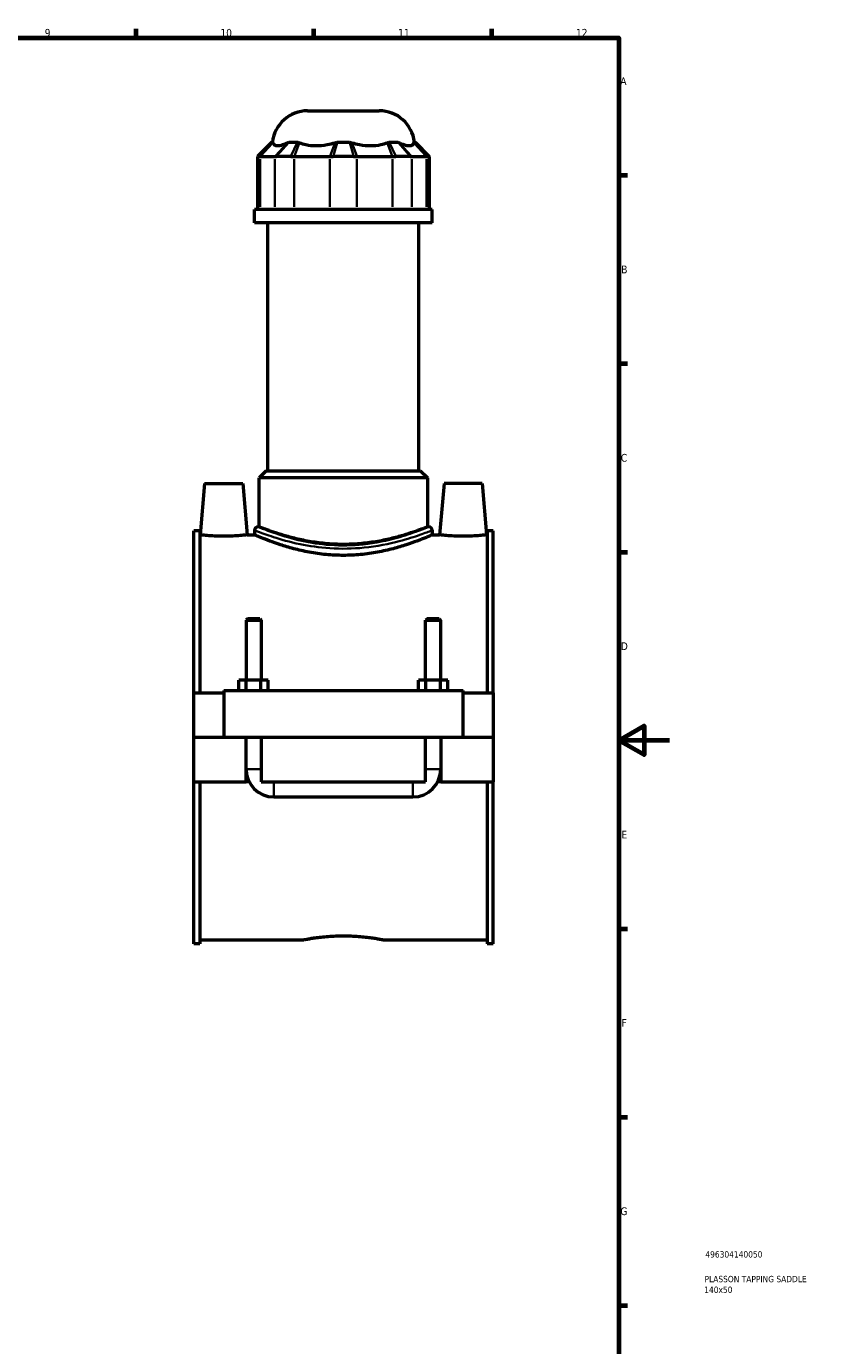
# Model space of a CAD drawing. Header units: millimetres. Extents: x 0 to 898, y -421 to 995.
# Tile 5 of 6: x 587 to 898, y 58 to 578. Entities that reach past the tile are written whole.
import ezdxf

# ---------------------------------------------------------------- set-up
doc = ezdxf.new("R2010")
doc.units = ezdxf.units.MM
for name, color, linetype, lineweight in [('Border (ANSI)', 7, 'Continuous', 70), ('Title (ISO)', 7, 'Continuous', 50), ('Visible (ANSI)', 7, 'Continuous', 50), ('Visible Narrow (ANSI)', 7, 'Continuous', 35)]:
    doc.layers.add(name, color=color, linetype=linetype, lineweight=lineweight)
doc.styles.add('Note Text (ANSI)', font='tahoma.ttf')
doc.styles.add('Note Text (ISO)', font='tahoma.ttf')

# ---------------------------------------------------------------- blocks, each defined once
blk = doc.blocks.new('Borders Default Border')
at = {"layer": 'Border (ANSI)'}
for p, q in [((630.75, 574), (630.75, 577.45)), ((700.83, 574), (700.83, 577.45)), ((770.92, 574), (770.92, 577.45)), ((821, 519.75), (824.45, 519.75)), ((821, 445.5), (824.45, 445.5)), ((821, 371.25), (824.45, 371.25)), ((821, 222.75), (824.45, 222.75)), ((821, 148.5), (824.45, 148.5)), ((821, 74.25), (824.45, 74.25))]:
    blk.add_line(p, q, dxfattribs=at)
at = {"layer": 'Border (ANSI)', "flags": 128}
for points in [[(20, 20), (20, 574), (821, 574), (821, 20), (20, 20)], [(841, 297), (821, 297), (831, 302.77), (831, 291.23), (821, 297)]]:
    blk.add_lwpolyline(points, dxfattribs=at)
at = {"layer": 'Border (ANSI)', "color": 230, "true_color": 0xff0080, "attachment_point": 7, "style": 'Note Text (ANSI)'}
for s, insert, char_height in [('9', (594.7, 574.34), 3.05), ('10', (663.96, 574.34), 3.048), ('11', (734.04, 574.4), 3.048), ('12', (804.13, 574.4), 3.048), ('A', (821.63, 555.35), 3.05), ('B', (821.99, 481.1), 3.05), ('C', (821.8, 406.8), 3.05), ('D', (821.81, 332.6), 3.05), ('E', (822.05, 258.35), 3.05), ('F', (822.14, 184.1), 3.05), ('G', (821.66, 109.79), 3.05)]:
    blk.add_mtext(s, dxfattribs=dict(at, insert=insert, char_height=char_height))
blk = doc.blocks.new('Title Blocks ISO')
at = {"layer": 'Title (ISO)', "color": 232, "true_color": 0xca0064, "style": 'Note Text (ISO)'}
for tag, p in [('PART_NUMBER_001', (34.16, 73.13)), ('DESCRIPTION_001', (33.84, 63.4)), ('DESCRIPTION_002', (33.71, 59.18))]:
    blk.add_attdef(tag, p, '', height=2.5, dxfattribs=at)

msp = doc.modelspace()

# ---------------------------------------------------------------- linework, layer by layer
at = {"layer": 'Visible (ANSI)'}
for p, q in [((698.371, 545.205), (726.557, 545.205)), ((684.217, 532.815), (678.617, 527.215)), ((684.217, 532.815), (684.567, 532.815)), ((691.042, 532.815), (694.433, 532.815)), ((710.067, 532.815), (714.861, 532.815)), ((730.495, 532.815), (733.885, 532.815)), ((740.361, 532.815), (740.71, 532.815)), ((740.71, 532.815), (746.31, 527.215)), ((679.199, 527.215), (678.617, 527.215)), ((678.617, 527.215), (678.617, 506.265)), ((679.683, 527.215), (685.496, 527.215)), ((691.767, 527.215), (686.117, 527.215)), ((693.073, 527.215), (707.106, 527.215)), ((716.459, 527.215), (708.468, 527.215)), ((717.821, 527.215), (731.855, 527.215)), ((738.81, 527.215), (733.16, 527.215)), ((739.432, 527.215), (745.245, 527.215)), ((746.31, 527.215), (745.728, 527.215)), ((746.31, 527.215), (746.31, 506.265)), ((747.464, 506.265), (677.464, 506.265)), ((677.464, 500.955), (677.464, 506.265)), ((747.464, 500.955), (747.464, 506.265)), ((747.464, 500.955), (677.464, 500.955)), ((682.714, 403.305), (682.714, 500.955)), ((742.214, 403.305), (742.214, 500.955)), ((682.014, 403.305), (679.214, 400.505)), ((745.714, 400.505), (679.214, 400.505)), ((679.214, 381.197), (679.214, 400.505)), ((682.014, 403.305), (742.914, 403.305)), ((742.914, 403.305), (745.714, 400.505)), ((745.714, 381.197), (745.714, 400.505)), ((657.764, 398.205), (655.996, 378.005)), ((657.764, 398.205), (672.764, 398.205)), ((672.764, 398.205), (674.531, 378.005)), ((752.164, 398.205), (750.396, 378.005)), ((767.164, 398.205), (752.164, 398.205)), ((767.164, 398.205), (768.931, 378.005)), ((677.464, 379.797), (677.464, 378.005)), ((679.214, 381.197), (678.864, 381.197)), ((746.064, 381.197), (745.714, 381.197)), ((747.464, 379.797), (747.464, 378.005)), ((653.464, 315.705), (653.464, 379.601)), ((655.824, 379.601), (653.464, 379.601)), ((655.824, 379.601), (655.824, 315.705)), ((655.824, 378.005), (655.996, 378.005)), ((674.531, 378.005), (677.464, 378.005)), ((747.464, 378.005), (750.396, 378.005)), ((768.931, 378.005), (769.104, 378.005)), ((769.104, 379.601), (769.104, 315.705)), ((771.464, 379.601), (769.104, 379.601)), ((771.464, 315.705), (771.464, 379.601)), ((674.664, 344.922), (674.064, 344.322)), ((674.064, 344.322), (680.064, 344.322)), ((674.064, 344.322), (674.064, 320.705)), ((679.464, 344.922), (674.664, 344.922)), ((679.464, 344.922), (680.064, 344.322)), ((680.064, 344.322), (680.064, 320.705)), ((745.464, 344.922), (744.864, 344.322)), ((744.864, 344.322), (750.864, 344.322)), ((744.864, 320.705), (744.864, 344.322)), ((750.264, 344.922), (745.464, 344.922)), ((750.264, 344.922), (750.864, 344.322)), ((750.864, 320.705), (750.864, 344.322)), ((674.177, 320.705), (671.29, 320.705)), ((671.29, 316.705), (671.29, 320.705)), ((679.95, 320.705), (674.177, 320.705)), ((674.177, 316.705), (674.177, 320.705)), ((682.837, 320.705), (679.95, 320.705)), ((679.95, 316.705), (679.95, 320.705)), ((682.837, 316.705), (682.837, 320.705)), ((742.09, 316.705), (742.09, 320.705)), ((744.977, 320.705), (742.09, 320.705)), ((750.75, 320.705), (744.977, 320.705)), ((744.977, 316.705), (744.977, 320.705)), ((753.637, 320.705), (750.75, 320.705)), ((750.75, 316.705), (750.75, 320.705)), ((753.637, 316.705), (753.637, 320.705)), ((653.464, 315.705), (665.264, 315.705)), ((653.464, 298.255), (653.464, 315.705)), ((665.264, 316.705), (665.264, 298.255)), ((665.264, 316.705), (759.664, 316.705)), ((759.664, 298.255), (759.664, 316.705)), ((759.664, 315.705), (771.464, 315.705)), ((771.464, 315.705), (771.464, 298.255)), ((653.464, 298.255), (665.264, 298.255)), ((653.464, 280.705), (653.464, 298.155)), ((674.064, 298.155), (653.464, 298.155)), ((665.264, 298.255), (759.664, 298.255)), ((674.064, 298.255), (674.064, 298.155)), ((674.064, 280.705), (674.064, 298.155)), ((680.064, 298.255), (680.064, 298.155)), ((680.064, 298.155), (680.064, 280.705)), ((744.864, 298.155), (680.064, 298.155)), ((744.864, 298.155), (744.864, 298.255)), ((744.864, 280.705), (744.864, 298.155)), ((750.864, 298.155), (750.864, 298.255)), ((750.864, 298.155), (750.864, 280.705)), ((771.464, 298.155), (750.864, 298.155)), ((759.664, 298.255), (771.464, 298.255)), ((771.464, 298.155), (771.464, 280.705)), ((653.464, 216.809), (653.464, 280.705)), ((653.464, 280.705), (674.064, 280.705)), ((655.824, 280.705), (655.824, 216.809)), ((675.266, 280.705), (674.064, 280.705)), ((680.064, 280.705), (744.864, 280.705)), ((750.864, 280.705), (749.662, 280.705)), ((750.864, 280.705), (771.464, 280.705)), ((769.104, 280.705), (769.104, 216.809)), ((771.464, 216.809), (771.464, 280.705)), ((685.064, 274.705), (739.864, 274.705)), ((655.824, 216.809), (653.464, 216.809)), ((655.824, 218.405), (696.784, 218.405)), ((728.144, 218.405), (769.104, 218.405)), ((771.464, 216.809), (769.104, 216.809))]:
    msp.add_line(p, q, dxfattribs=at)
for centre, radius, start, end in [((698.371, 531.205), 14, 90, 173.39637), ((726.557, 531.205), 14, 6.60363, 90), ((678.864, 379.797), 1.4, 90, 180), ((746.064, 379.797), 1.4, 0, 90), ((685.064, 285.705), 11, 180, 270), ((739.864, 285.705), 11, 270, 0)]:
    msp.add_arc(centre, radius, start, end, dxfattribs=at)
for points in [[(684.567, 532.815), (684.585, 532.745), (684.607, 532.664), (684.634, 532.574)], [(690.447, 532.574), (690.643, 532.665), (690.842, 532.746), (691.042, 532.815)], [(694.433, 532.815), (694.662, 532.745), (694.892, 532.664), (695.123, 532.574)], [(709.157, 532.574), (709.461, 532.665), (709.765, 532.746), (710.067, 532.815)], [(714.861, 532.815), (715.167, 532.745), (715.47, 532.664), (715.771, 532.574)], [(729.804, 532.574), (730.039, 532.665), (730.269, 532.746), (730.495, 532.815)], [(733.885, 532.815), (734.089, 532.745), (734.287, 532.664), (734.481, 532.574)], [(740.294, 532.574), (740.321, 532.665), (740.343, 532.746), (740.361, 532.815)]]:
    msp.add_open_spline(points, degree=3, dxfattribs=at)
for points, knots in [([(684.634, 532.574), (684.725, 532.276), (684.888, 532.026), (685.465, 531.581), (685.957, 531.461), (686.511, 531.461), (687.066, 531.461), (687.781, 531.581), (689.18, 532.026), (689.805, 532.276), (690.447, 532.574)], [-0.7350126, -0.7350126, -0.7350126, -0.7350126, -0.4346771, -0.4346771, 0, 0, 0, 0.4346771, 0.4346771, 0.7350126, 0.7350126, 0.7350126, 0.7350126]), ([(695.123, 532.574), (695.893, 532.276), (696.749, 532.026), (698.964, 531.581), (700.375, 531.461), (701.714, 531.461), (703.053, 531.461), (704.556, 531.581), (707.112, 532.026), (708.159, 532.276), (709.157, 532.574)], [-0.7350126, -0.7350126, -0.7350126, -0.7350126, -0.4346771, -0.4346771, 0, 0, 0, 0.4346771, 0.4346771, 0.7350126, 0.7350126, 0.7350126, 0.7350126]), ([(715.771, 532.574), (716.768, 532.276), (717.816, 532.026), (720.371, 531.581), (721.875, 531.461), (723.214, 531.461), (724.552, 531.461), (725.963, 531.581), (728.178, 532.026), (729.035, 532.276), (729.804, 532.574)], [-0.7350126, -0.7350126, -0.7350126, -0.7350126, -0.4346771, -0.4346771, 0, 0, 0, 0.4346771, 0.4346771, 0.7350126, 0.7350126, 0.7350126, 0.7350126]), ([(734.481, 532.574), (735.122, 532.276), (735.747, 532.026), (737.146, 531.581), (737.862, 531.461), (738.416, 531.461), (738.971, 531.461), (739.463, 531.581), (740.04, 532.026), (740.203, 532.276), (740.294, 532.574)], [-0.7350126, -0.7350126, -0.7350126, -0.7350126, -0.4346771, -0.4346771, 0, 0, 0, 0.4346771, 0.4346771, 0.7350126, 0.7350126, 0.7350126, 0.7350126]), ([(679.199, 527.215), (679.268, 527.215), (679.343, 527.215), (679.504, 527.215), (679.591, 527.215), (679.683, 527.215)], [0.28940049, 0.28940049, 0.28940049, 0.28940049, 0.34104978, 0.34104978, 0.39269908, 0.39269908, 0.39269908, 0.39269908]), ([(685.496, 527.215), (685.588, 527.215), (685.686, 527.215), (685.893, 527.215), (686.003, 527.215), (686.117, 527.215)], [-0.39269908, -0.39269908, -0.39269908, -0.39269908, -0.34104978, -0.34104978, -0.28940049, -0.28940049, -0.28940049, -0.28940049]), ([(691.767, 527.215), (691.979, 527.215), (692.194, 527.215), (692.63, 527.215), (692.85, 527.215), (693.073, 527.215)], [0.28940049, 0.28940049, 0.28940049, 0.28940049, 0.34104978, 0.34104978, 0.39269908, 0.39269908, 0.39269908, 0.39269908]), ([(707.106, 527.215), (707.329, 527.215), (707.554, 527.215), (708.008, 527.215), (708.237, 527.215), (708.468, 527.215)], [-0.39269908, -0.39269908, -0.39269908, -0.39269908, -0.34104978, -0.34104978, -0.28940049, -0.28940049, -0.28940049, -0.28940049]), ([(716.459, 527.215), (716.69, 527.215), (716.919, 527.215), (717.374, 527.215), (717.599, 527.215), (717.821, 527.215)], [0.28940049, 0.28940049, 0.28940049, 0.28940049, 0.34104978, 0.34104978, 0.39269908, 0.39269908, 0.39269908, 0.39269908]), ([(731.855, 527.215), (732.078, 527.215), (732.298, 527.215), (732.733, 527.215), (732.948, 527.215), (733.16, 527.215)], [-0.39269908, -0.39269908, -0.39269908, -0.39269908, -0.34104978, -0.34104978, -0.28940049, -0.28940049, -0.28940049, -0.28940049]), ([(738.81, 527.215), (738.925, 527.215), (739.034, 527.215), (739.241, 527.215), (739.339, 527.215), (739.432, 527.215)], [0.28940049, 0.28940049, 0.28940049, 0.28940049, 0.34104978, 0.34104978, 0.39269908, 0.39269908, 0.39269908, 0.39269908]), ([(745.245, 527.215), (745.337, 527.215), (745.423, 527.215), (745.585, 527.215), (745.659, 527.215), (745.728, 527.215)], [-0.39269908, -0.39269908, -0.39269908, -0.39269908, -0.34104978, -0.34104978, -0.28940049, -0.28940049, -0.28940049, -0.28940049]), ([(745.714, 381.197), (745.714, 381.197), (745.509, 381.115), (744.656, 380.778), (744.008, 380.525), (742.303, 379.887), (741.246, 379.503), (738.813, 378.673), (737.437, 378.229), (734.511, 377.365), (732.858, 376.913), (729.251, 376.057), (727.297, 375.653), (723.21, 374.975), (721.072, 374.701), (716.756, 374.336), (714.578, 374.246), (710.349, 374.246), (708.171, 374.336), (703.855, 374.701), (701.718, 374.975), (697.63, 375.653), (695.677, 376.057), (692.07, 376.913), (690.416, 377.365), (687.49, 378.229), (686.114, 378.673), (683.681, 379.503), (682.624, 379.887), (680.92, 380.525), (680.271, 380.778), (679.418, 381.115), (679.214, 381.197), (679.214, 381.197)], [5.0723675, 5.0723675, 5.0723675, 5.0723675, 5.7060903, 5.7060903, 6.3398132, 6.3398132, 6.973536, 6.973536, 7.6072588, 7.6072588, 8.2416279, 8.2416279, 8.8759969, 8.8759969, 9.510366, 9.510366, 10.144735, 10.144735, 10.7791041, 10.7791041, 11.4134731, 11.4134731, 12.0478422, 12.0478422, 12.6822112, 12.6822112, 13.315934, 13.315934, 13.9496569, 13.9496569, 14.5833797, 14.5833797, 15.2171025, 15.2171025, 15.2171025, 15.2171025]), ([(674.531, 378.005), (674.531, 378.005), (674.299, 377.977), (673.358, 377.875), (672.647, 377.802), (671.005, 377.665), (669.964, 377.592), (667.677, 377.489), (666.432, 377.46), (664.095, 377.46), (662.85, 377.489), (660.564, 377.592), (659.522, 377.665), (657.88, 377.802), (657.17, 377.875), (656.228, 377.977), (655.996, 378.005), (655.996, 378.005)], [1.4013162, 1.4013162, 1.4013162, 1.4013162, 1.7514369, 1.7514369, 2.1015577, 2.1015577, 2.452095, 2.452095, 2.8026324, 2.8026324, 3.1531697, 3.1531697, 3.503707, 3.503707, 3.8538278, 3.8538278, 4.2039485, 4.2039485, 4.2039485, 4.2039485]), ([(747.464, 378.005), (747.464, 378.005), (747.247, 377.91), (746.347, 377.521), (745.663, 377.228), (743.867, 376.49), (742.754, 376.046), (740.195, 375.086), (738.748, 374.572), (735.674, 373.569), (733.936, 373.044), (730.145, 372.045), (728.092, 371.573), (723.791, 370.779), (721.541, 370.457), (716.993, 370.028), (714.696, 369.92), (710.231, 369.92), (707.934, 370.028), (703.387, 370.457), (701.136, 370.779), (696.836, 371.573), (694.782, 372.045), (690.991, 373.044), (689.253, 373.569), (686.179, 374.572), (684.733, 375.086), (682.174, 376.046), (681.06, 376.49), (679.265, 377.228), (678.581, 377.521), (677.68, 377.91), (677.464, 378.005), (677.464, 378.005)], [5.3538105, 5.3538105, 5.3538105, 5.3538105, 6.0225299, 6.0225299, 6.6912493, 6.6912493, 7.3599687, 7.3599687, 8.028688, 8.028688, 8.6984213, 8.6984213, 9.3681545, 9.3681545, 10.0378878, 10.0378878, 10.707621, 10.707621, 11.3773543, 11.3773543, 12.0470875, 12.0470875, 12.7168208, 12.7168208, 13.386554, 13.386554, 14.0552734, 14.0552734, 14.7239928, 14.7239928, 15.3927121, 15.3927121, 16.0614315, 16.0614315, 16.0614315, 16.0614315]), ([(768.931, 378.005), (768.931, 378.005), (768.699, 377.977), (767.758, 377.875), (767.047, 377.802), (765.405, 377.665), (764.364, 377.592), (762.077, 377.489), (760.832, 377.46), (759.664, 377.46), (758.495, 377.46), (757.25, 377.489), (754.964, 377.592), (753.922, 377.665), (752.28, 377.802), (751.57, 377.875), (750.628, 377.977), (750.396, 378.005), (750.396, 378.005)], [4.2039485, 4.2039485, 4.2039485, 4.2039485, 4.5540693, 4.5540693, 4.9041901, 4.9041901, 5.2547274, 5.2547274, 5.6052647, 5.6052647, 5.6052647, 5.9558021, 5.9558021, 6.3063394, 6.3063394, 6.6564602, 6.6564602, 7.0065809, 7.0065809, 7.0065809, 7.0065809]), ([(696.784, 218.405), (696.784, 218.405), (696.878, 218.424), (697.277, 218.501), (697.58, 218.559), (698.381, 218.705), (698.879, 218.793), (700.029, 218.981), (700.682, 219.082), (702.071, 219.277), (702.856, 219.378), (704.566, 219.568), (705.491, 219.657), (707.422, 219.805), (708.429, 219.864), (710.456, 219.942), (711.477, 219.961), (713.451, 219.961), (714.471, 219.942), (716.499, 219.864), (717.506, 219.805), (719.437, 219.657), (720.362, 219.568), (722.072, 219.378), (722.857, 219.277), (724.246, 219.082), (724.898, 218.981), (726.048, 218.793), (726.547, 218.705), (727.348, 218.559), (727.651, 218.501), (728.049, 218.424), (728.144, 218.405), (728.144, 218.405)], [2.3692214, 2.3692214, 2.3692214, 2.3692214, 2.6653663, 2.6653663, 2.9615113, 2.9615113, 3.2576562, 3.2576562, 3.5538011, 3.5538011, 3.8499615, 3.8499615, 4.1461219, 4.1461219, 4.4422823, 4.4422823, 4.7384427, 4.7384427, 5.0346031, 5.0346031, 5.3307635, 5.3307635, 5.6269239, 5.6269239, 5.9230843, 5.9230843, 6.2192292, 6.2192292, 6.5153742, 6.5153742, 6.8115191, 6.8115191, 7.1076641, 7.1076641, 7.1076641, 7.1076641])]:
    msp.add_open_spline(points, degree=3, knots=knots, dxfattribs=at)
at = {"layer": 'Visible Narrow (ANSI)'}
for p, q in [((679.468, 527.495), (684.298, 532.535)), ((679.93, 527.483), (684.386, 532.306)), ((690.199, 532.306), (685.743, 527.483)), ((690.796, 532.535), (686.363, 527.495)), ((691.901, 527.495), (694.299, 532.535)), ((693.175, 527.483), (695.021, 532.306)), ((709.054, 532.306), (707.209, 527.483)), ((709.987, 532.535), (708.548, 527.495)), ((716.379, 527.495), (714.941, 532.535)), ((717.719, 527.483), (715.873, 532.306)), ((729.907, 532.306), (731.752, 527.483)), ((730.628, 532.535), (733.027, 527.495)), ((738.564, 527.495), (734.131, 532.535)), ((739.184, 527.483), (734.728, 532.306)), ((740.541, 532.306), (744.997, 527.483)), ((740.629, 532.535), (745.46, 527.495)), ((679.683, 507.313), (679.683, 526.168)), ((685.496, 526.168), (685.496, 507.313)), ((693.073, 507.313), (693.073, 526.168)), ((707.106, 526.168), (707.106, 507.313)), ((717.821, 507.313), (717.821, 526.168)), ((731.855, 526.168), (731.855, 507.313)), ((739.432, 507.313), (739.432, 526.168)), ((745.245, 526.168), (745.245, 507.313)), ((674.101, 285.705), (680.027, 285.705)), ((750.827, 285.705), (744.901, 285.705)), ((685.064, 274.742), (685.064, 280.668)), ((739.864, 274.742), (739.864, 280.668))]:
    msp.add_line(p, q, dxfattribs=at)
for points, knots in [([(745.641, 381.021), (744.966, 380.741), (743.485, 380.127), (739.302, 378.587), (736.677, 377.686), (729.758, 375.761), (725.193, 374.774), (716.068, 373.801), (711.603, 373.712), (703.338, 374.295), (699.524, 374.894), (692.165, 376.505), (688.722, 377.552), (684.742, 378.911), (683.65, 379.309), (681.17, 380.246), (680.054, 380.704), (679.383, 380.981), (679.333, 381.002), (679.287, 381.021)], [16.576163, 16.576163, 16.576163, 16.576163, 17.8604782, 17.8604782, 19.0748811, 19.0748811, 20.5952155, 20.5952155, 21.9090106, 21.9090106, 23.1144743, 23.1144743, 24.4860133, 24.4860133, 25.0997206, 25.0997206, 26.1130454, 26.1130454, 26.2010252, 26.2010252, 26.2010252, 26.2010252]), ([(677.904, 379.624), (677.952, 379.605), (678.004, 379.585), (678.704, 379.312), (679.866, 378.862), (682.449, 377.941), (683.587, 377.549), (687.733, 376.213), (691.319, 375.184), (698.985, 373.601), (702.958, 373.012), (711.567, 372.438), (716.218, 372.526), (725.723, 373.482), (730.478, 374.453), (737.686, 376.345), (740.42, 377.231), (744.777, 378.745), (746.321, 379.349), (747.024, 379.624)], [-26.2010252, -26.2010252, -26.2010252, -26.2010252, -26.1130454, -26.1130454, -25.0997206, -25.0997206, -24.4860133, -24.4860133, -23.1144743, -23.1144743, -21.9090106, -21.9090106, -20.5952155, -20.5952155, -19.0748811, -19.0748811, -17.8604782, -17.8604782, -16.576163, -16.576163, -16.576163, -16.576163]), ([(671.277, 317.212), (671.273, 317.205), (671.27, 317.199), (671.188, 317.04), (671.113, 316.887), (671.039, 316.732)], [-0.741006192, -0.741006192, -0.741006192, -0.741006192, -0.738844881, -0.738844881, -0.690109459, -0.690109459, -0.690109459, -0.690109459]), ([(683.088, 316.732), (683.015, 316.887), (682.939, 317.04), (682.858, 317.199), (682.854, 317.205), (682.851, 317.212)], [-2.32928429, -2.32928429, -2.32928429, -2.32928429, -2.280548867, -2.280548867, -2.278387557, -2.278387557, -2.278387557, -2.278387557]), ([(742.077, 317.212), (742.073, 317.205), (742.07, 317.199), (741.988, 317.04), (741.913, 316.887), (741.839, 316.732)], [-0.741006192, -0.741006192, -0.741006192, -0.741006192, -0.738845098, -0.738845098, -0.690109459, -0.690109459, -0.690109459, -0.690109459]), ([(753.888, 316.732), (753.815, 316.887), (753.739, 317.04), (753.658, 317.199), (753.654, 317.205), (753.651, 317.212)], [-2.329284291, -2.329284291, -2.329284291, -2.329284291, -2.280548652, -2.280548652, -2.278387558, -2.278387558, -2.278387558, -2.278387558])]:
    msp.add_open_spline(points, degree=3, knots=knots, dxfattribs=at)
for points in [[(674.056, 320.821), (674.011, 320.785), (673.966, 320.749), (673.921, 320.712)], [(680.206, 320.712), (680.162, 320.749), (680.117, 320.785), (680.071, 320.821)], [(744.856, 320.821), (744.811, 320.785), (744.766, 320.749), (744.721, 320.712)], [(751.006, 320.712), (750.962, 320.749), (750.917, 320.785), (750.871, 320.821)]]:
    msp.add_open_spline(points, degree=3, dxfattribs=at)

# ---------------------------------------------------------------- block references
msp.add_blockref('Borders Default Border', (0, 0))
msp.add_blockref('Title Blocks ISO', (821, 20)).add_auto_attribs({'PART_NUMBER_001': '496304140050', 'DESCRIPTION_001': 'PLASSON TAPPING SADDLE', 'DESCRIPTION_002': '140x50'})

doc.saveas('drawing.dxf')
